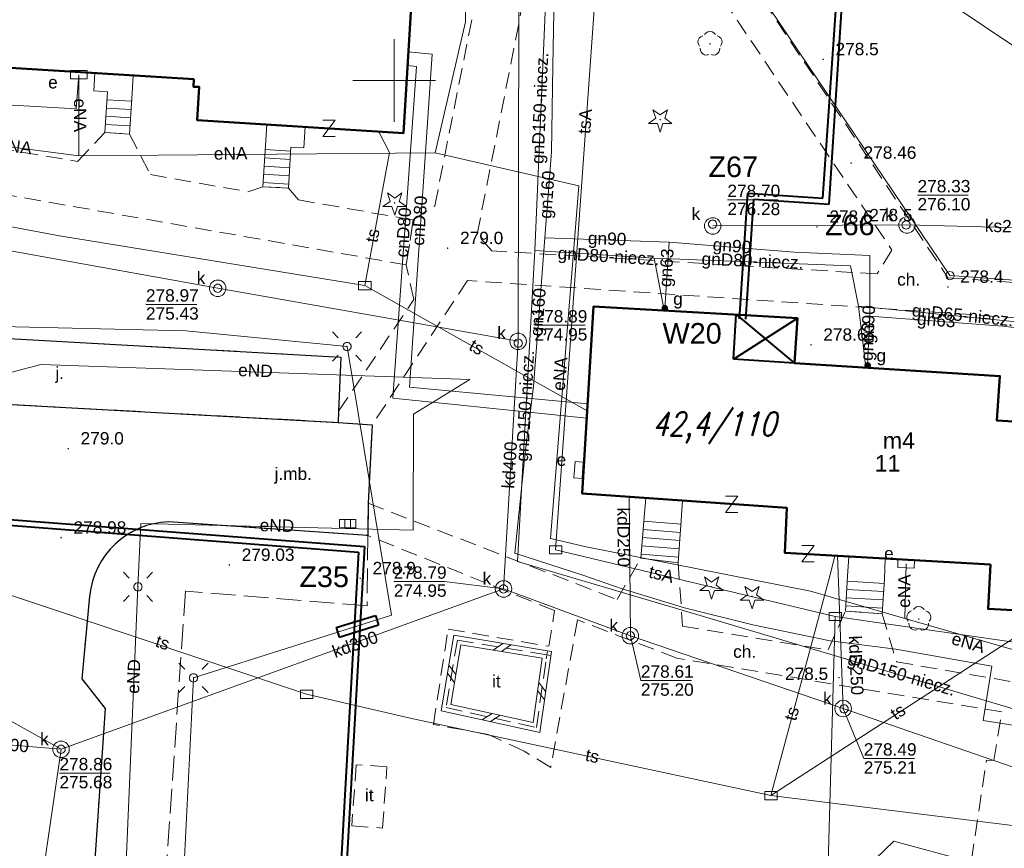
# Model space of a CAD drawing. Extents: x 0 to 6568752, y 0 to 5584302.
# Tile 39 of 58: x 6568527 to 6568587, y 5584003 to 5584054. Entities that reach past the tile are written whole.
import ezdxf
from ezdxf.enums import TextEntityAlignment as Align

# ---------------------------------------------------------------- set-up
doc = ezdxf.new("R2010")
doc.units = 0
doc.header["$PDSIZE"] = 0.75
for name, pattern in [('GAK', [3.5, 2, -0.7, 0.1, -0.7]), ('PRZER2-1', [1.5, 1, -0.5]), ('PRZER3-1', [2, 1.5, -0.5])]:
    doc.linetypes.add(name, pattern=pattern)
doc.layers.get('0').update_dxf_attribs({"linetype": 'CONTINUOUS'})
doc.layers.get('Defpoints').update_dxf_attribs({"linetype": 'CONTINUOUS'})
for name, color, linetype, lineweight in [('alarm', 51, 'CONTINUOUS', 50), ('EGBS', 7, 'CONTINUOUS', 18), ('EGBU', 7, 'CONTINUOUS', 50), ('EGBU_O', 7, 'CONTINUOUS', 50), ('EGDE', 7, 'CONTINUOUS', 18), ('EGPG', 7, 'CONTINUOUS', 18), ('GEPADR_O', 7, 'CONTINUOUS', 18), ('GEPPHC', 7, 'CONTINUOUS', 18), ('GUPPRZ_O', 7, 'CONTINUOUS', 18), ('OTDN', 7, 'CONTINUOUS', 18), ('OTKC', 7, 'CONTINUOUS', 18), ('OTKC_O', 7, 'CONTINUOUS', 18), ('OTKJ', 7, 'CONTINUOUS', 18), ('OTKJ_O', 7, 'CONTINUOUS', 18), ('OTKK', 7, 'CONTINUOUS', 25), ('OTRN', 7, 'CONTINUOUS', 13), ('OTRN_O', 7, 'CONTINUOUS', 13), ('OTRS', 7, 'CONTINUOUS', 13), ('OTRS_O', 7, 'CONTINUOUS', 13), ('OTZI', 7, 'CONTINUOUS', 18), ('OTZI_O', 7, 'CONTINUOUS', 18), ('ramka sekcji', 7, 'CONTINUOUS', 18), ('siec', 7, 'GAK', 70), ('SUEO', 7, 'CONTINUOUS', 18), ('SUPK', 7, 'CONTINUOUS', 18), ('SUPW', 7, 'CONTINUOUS', 18), ('SUPW_O', 7, 'CONTINUOUS', 18)]:
    doc.layers.add(name, color=color, linetype=linetype, lineweight=lineweight)
for name, color, linetype, lineweight, true_color in [('OTZG', 7, 'CONTINUOUS', 18, 0x008000), ('OTZL', 7, 'CONTINUOUS', 18, 0x008000), ('SUCP', 7, 'CONTINUOUS', 18, 0xd200d2), ('SUCP_O', 7, 'CONTINUOUS', 18, 0xd200d2), ('SUEP', 1, 'CONTINUOUS', 18, 0xff0000), ('SUEP_O', 1, 'CONTINUOUS', 18, 0xff0000), ('SUES', 1, 'CONTINUOUS', 18, 0xff0000), ('SUES_O', 1, 'CONTINUOUS', 18, 0xff0000), ('SUGP', 7, 'CONTINUOUS', 18, 0xbfbf00), ('SUGP_O', 7, 'CONTINUOUS', 18, 0xbfbf00), ('SUGW', 7, 'CONTINUOUS', 18, 0xbfbf00), ('SUGW_O', 7, 'CONTINUOUS', 18, 0xbfbf00), ('SUKK', 7, 'CONTINUOUS', 18, 0x803300), ('SUKP', 7, 'CONTINUOUS', 18, 0x803300), ('SUKP_O', 7, 'CONTINUOUS', 18, 0x803300), ('SUTP', 7, 'CONTINUOUS', 18, 0xff9100), ('SUTP_O', 7, 'CONTINUOUS', 18, 0xff9100), ('SUWP', 5, 'CONTINUOUS', 18, 0x0000ff)]:
    doc.layers.add(name, color=color, linetype=linetype, lineweight=lineweight, true_color=true_color)
doc.styles.add('Arial', font='arial.ttf')
doc.styles.add('GEO-INFO', font='arial.ttf')
doc.styles.add('UZBROJENIE', font='SIMPLEX.shx', dxfattribs={"width": 0.8, "oblique": 15.00003, "height": 0.9})
doc.dimstyles.get("Standard").update_dxf_attribs({"dimtxt": 0.18, "dimasz": 0.18, "dimexe": 0.18, "dimexo": 0.0625, "dimgap": 0.09, "dimtad": 0, "dimtih": 1, "dimtoh": 1, "dimdec": 4, "dimzin": 0, "dimdsep": 46, "dimtxsty": 'Standard', "dimcen": 0.09, "dimadec": 0, "dimazin": 0, "dimtfac": 1, "dimtdec": 4, "dimtofl": 0, "dimtmove": 0, "dimatfit": 3, "dimfxl": 0, "dimtolj": 1, "dimtzin": 0, "dimarcsym": 0})

# ---------------------------------------------------------------- blocks, each defined once
blk = doc.blocks.new('D_GSPRDL1')
blk.add_hatch(color=0).paths.add_polyline_path([(0, -0.045), (0.013906, -0.042798), (0.02645, -0.036406), (0.036406, -0.02645), (0.042798, -0.013906), (0.045, 0), (0.042798, 0.013906), (0.036406, 0.02645), (0.02645, 0.036406), (0.013906, 0.042798), (0, 0.045), (-0.013906, 0.042798), (-0.02645, 0.036406), (-0.036406, 0.02645), (-0.042798, 0.013906), (-0.045, 0), (-0.042798, -0.013906), (-0.036406, -0.02645), (-0.02645, -0.036406), (-0.013906, -0.042798)])
at = {"color": 0}
for points in [[(-0.324277, 0.563333), (-0.240553, 0.662679), (-0.127956, 0.727494), (0, 0.75), (0.127956, 0.727494), (0.240553, 0.662679), (0.324277, 0.563333)], [(-0.635969, -0.134326), (-0.70458, -0.024001), (-0.731429, 0.103115), (-0.713292, 0.231763), (-0.652348, 0.346501), (-0.55591, 0.433559), (-0.435555, 0.482485)], [(0.435555, 0.482485), (0.55591, 0.433559), (0.652348, 0.346501), (0.713292, 0.231763), (0.731429, 0.103115), (0.70458, -0.024001), (0.635969, -0.134326)], [(-0.068773, -0.646351), (-0.194901, -0.677512), (-0.324092, -0.663766), (-0.440839, -0.606763), (-0.531129, -0.513345), (-0.584125, -0.394725), (-0.593465, -0.265141)], [(0.593465, -0.265141), (0.584125, -0.394725), (0.531129, -0.513345), (0.440839, -0.606763), (0.324092, -0.663766), (0.194901, -0.677512), (0.068773, -0.646351)]]:
    blk.add_lwpolyline(points, dxfattribs=at)
blk = doc.blocks.new('D_GSPRDI1')
blk.add_hatch(color=0).paths.add_polyline_path([(0, -0.045), (0.013906, -0.042798), (0.02645, -0.036406), (0.036406, -0.02645), (0.042798, -0.013906), (0.045, 0), (0.042798, 0.013906), (0.036406, 0.02645), (0.02645, 0.036406), (0.013906, 0.042798), (0, 0.045), (-0.013906, 0.042798), (-0.02645, 0.036406), (-0.036406, 0.02645), (-0.042798, 0.013906), (-0.045, 0), (-0.042798, -0.013906), (-0.036406, -0.02645), (-0.02645, -0.036406), (-0.013906, -0.042798)])
at = {"color": 0}
blk.add_lwpolyline([(0.272471, 0.088531), (0.713338, -0.231778), (0.168396, -0.231778), (0, -0.750048), (-0.168396, -0.231778), (-0.713338, -0.231778), (-0.272471, 0.088531), (-0.440867, 0.606801), (0, 0.286493), (0.440867, 0.606801)], close=True, dxfattribs=at)
blk = doc.blocks.new('D_GSPWPN1')
blk.add_hatch(color=0).paths.add_polyline_path([(-0.045, 0), (-0.043467, -0.011647), (-0.038971, -0.0225), (-0.03182, -0.03182), (-0.0225, -0.038971), (-0.011647, -0.043467), (0, -0.045), (0.011647, -0.043467), (0.0225, -0.038971), (0.03182, -0.03182), (0.038971, -0.0225), (0.043467, -0.011647), (0.045, 0), (0.043467, 0.011647), (0.038971, 0.0225), (0.03182, 0.03182), (0.0225, 0.038971), (0.011647, 0.043467), (0, 0.045), (-0.011647, 0.043467), (-0.0225, 0.038971), (-0.03182, 0.03182), (-0.038971, 0.0225), (-0.043467, 0.011647)])
blk = doc.blocks.new('D_GSPWPS1')
blk.add_hatch(color=0).paths.add_polyline_path([(-0.045, 0), (-0.043467, -0.011647), (-0.038971, -0.0225), (-0.03182, -0.03182), (-0.0225, -0.038971), (-0.011647, -0.043467), (0, -0.045), (0.011647, -0.043467), (0.0225, -0.038971), (0.03182, -0.03182), (0.038971, -0.0225), (0.043467, -0.011647), (0.045, 0), (0.043467, 0.011647), (0.038971, 0.0225), (0.03182, 0.03182), (0.0225, 0.038971), (0.011647, 0.043467), (0, 0.045), (-0.011647, 0.043467), (-0.0225, 0.038971), (-0.03182, 0.03182), (-0.038971, 0.0225), (-0.043467, 0.011647)])
blk = doc.blocks.new('D_GUPIKP1_3')
at = {"color": 0}
blk.add_lwpolyline([(0.375, -0.25), (-0.375, -0.25), (-0.375, 0.25), (0.375, 0.25)], close=True, dxfattribs=at)
blk = doc.blocks.new('D_GUPESE1')
at = {"color": 0}
blk.add_lwpolyline([(-0.5, -0.25), (-0.5, 0.25), (0.5, 0.25), (0.5, -0.25)], close=True, dxfattribs=at)
blk = doc.blocks.new('D_GUPIWZ1_1')
at = {"color": 0}
blk.add_lwpolyline([(0, 0.25), (0.064705, 0.241481), (0.125, 0.216506), (0.176777, 0.176777), (0.216506, 0.125), (0.241481, 0.064705), (0.25, 0), (0.241481, -0.064705), (0.216506, -0.125), (0.176777, -0.176777), (0.125, -0.216506), (0.064705, -0.241481), (0, -0.25), (-0.064705, -0.241481), (-0.125, -0.216506), (-0.176777, -0.176777), (-0.216506, -0.125), (-0.241481, -0.064705), (-0.25, 0), (-0.241481, 0.064705), (-0.216506, 0.125), (-0.176777, 0.176777), (-0.125, 0.216506), (-0.064705, 0.241481)], close=True, dxfattribs=at)
blk = doc.blocks.new('D_GUPKKS1')
at = {"color": 0}
blk.add_lwpolyline([(0.5, -0.25), (-0.5, -0.25), (-0.5, 0.25), (0.5, 0.25)], close=True, dxfattribs=at)
for points in [[(-0.175, -0.25), (-0.175, 0.25)], [(0.175, -0.25), (0.175, 0.25)]]:
    blk.add_lwpolyline(points, dxfattribs=at)
blk = doc.blocks.new('D_GUPGZA1')
blk.add_hatch(color=0).paths.add_polyline_path([(-0.2, 0), (-0.193185, -0.051764), (-0.173205, -0.1), (-0.141421, -0.141421), (-0.1, -0.173205), (-0.051764, -0.193185), (0, -0.2), (0.051764, -0.193185), (0.1, -0.173205), (0.141421, -0.141421), (0.173205, -0.1), (0.193185, -0.051764), (0.2, 0), (0.193185, 0.051764), (0.173205, 0.1), (0.141421, 0.141421), (0.1, 0.173205), (0.051764, 0.193185), (0, 0.2), (-0.051764, 0.193185), (-0.1, 0.173205), (-0.141421, 0.141421), (-0.173205, 0.1), (-0.193185, 0.051764)])
blk = doc.blocks.new('D_GEPPHC1')
at = {"color": 0}
blk.add_lwpolyline([(-0.375, 0.5), (0.375, 0.5), (-0.375, -0.5), (0.375, -0.5)], dxfattribs=at)
blk = doc.blocks.new('D_GEPPGD1_1')
at = {"color": 0}
blk.add_lwpolyline([(0, 0.25), (0.077254, 0.237764), (0.146946, 0.202254), (0.202254, 0.146946), (0.237764, 0.077254), (0.25, 0), (0.237764, -0.077254), (0.202254, -0.146946), (0.146946, -0.202254), (0.077254, -0.237764), (0, -0.25), (-0.077254, -0.237764), (-0.146946, -0.202254), (-0.202254, -0.146946), (-0.237764, -0.077254), (-0.25, 0), (-0.237764, 0.077254), (-0.202254, 0.146946), (-0.146946, 0.202254), (-0.077254, 0.237764)], close=True, dxfattribs=at)
blk = doc.blocks.new('D_ODTN_1')
at = {"color": 0}
for points in [[(-0.5, -0.25), (0, 0.25)], [(0, -0.25), (0.5, 0.25)]]:
    blk.add_lwpolyline(points, dxfattribs=at)
blk = doc.blocks.new('D_GSLDSO2')
at = {"color": 0}
blk.add_lwpolyline([(0, 0.25), (0, -0.25)], dxfattribs=at)
blk = doc.blocks.new('D_GUPELA2')
blk.add_hatch(color=0).paths.add_polyline_path([(-0.001087, 0.044987), (0.011881, 0.043403), (0.021281, 0.03965), (0.030065, 0.033482), (0.038133, 0.023893), (0.043117, 0.012881), (0.044986, 0.001113), (0.044323, -0.007777), (0.040557, -0.019497), (0.033417, -0.030138), (0.024849, -0.037517), (0.013788, -0.042836), (0.002013, -0.044955), (-0.00982, -0.043916), (-0.020466, -0.040077), (-0.029541, -0.033946), (-0.036867, -0.025804), (-0.04187, -0.01649), (-0.04461, -0.005909), (-0.044532, 0.006476), (-0.041285, 0.017903), (-0.034764, 0.028574), (-0.024479, 0.03776), (-0.013449, 0.042943)])
at = {"color": 0}
for points in [[(-0.883883, 0.883883), (-0.53033, 0.53033)], [(0.883883, 0.883883), (0.53033, 0.53033)], [(-0.883883, -0.883883), (-0.53033, -0.53033)], [(0.883883, -0.883883), (0.53033, -0.53033)]]:
    blk.add_lwpolyline(points, dxfattribs=at)
blk = doc.blocks.new('D_GUPELA1')
at = {"color": 0}
blk.add_lwpolyline([(0, 0.25), (0.064705, 0.241481), (0.125, 0.216506), (0.176777, 0.176777), (0.216506, 0.125), (0.241481, 0.064705), (0.25, 0), (0.241481, -0.064705), (0.216506, -0.125), (0.176777, -0.176777), (0.125, -0.216506), (0.064705, -0.241481), (0, -0.25), (-0.064705, -0.241481), (-0.125, -0.216506), (-0.176777, -0.176777), (-0.216506, -0.125), (-0.241481, -0.064705), (-0.25, 0), (-0.241481, 0.064705), (-0.216506, 0.125), (-0.176777, 0.176777), (-0.125, 0.216506), (-0.064705, 0.241481)], close=True, dxfattribs=at)
blk = doc.blocks.new('*D45')
at = {"layer": 'Defpoints', "color": 0, "lineweight": 40}
for p in [(6568647.5, 5584150), (6568650, 5584150), (0, 0)]:
    blk.add_point(p, dxfattribs=at)
at = {"layer": 'ramka sekcji', "color": 0, "lineweight": -2}
blk.add_line((6568649.938, 5584150), (6568647.5, 5584150), dxfattribs=at)
at = {"layer": 'ramka sekcji', "color": 0, "insert": (6568644.106, 5584150), "char_height": 0.75, "attachment_point": 5, "style": 'GEO-INFO'}
blk.add_mtext('\\A1;5584150.0000', dxfattribs=at)
blk = doc.blocks.new('*D46')
at = {"layer": 'Defpoints', "color": 0, "lineweight": 40}
for p in [(6568650, 5584152.5), (6568650, 5584150), (0, 0)]:
    blk.add_point(p, dxfattribs=at)
at = {"layer": 'ramka sekcji', "color": 0, "lineweight": -2}
blk.add_line((6568650, 5584150.062), (6568650, 5584152.5), dxfattribs=at)
at = {"layer": 'ramka sekcji', "color": 0, "insert": (6568650, 5584155.896), "char_height": 0.75, "attachment_point": 5, "rotation": 90, "style": 'GEO-INFO'}
blk.add_mtext('\\A1;6568650.0000', dxfattribs=at)

msp = doc.modelspace()

# ---------------------------------------------------------------- linework, layer by layer
at = {"layer": 'EGBS', "color": 0, "linetype": 'Continuous', "lineweight": 18, "elevation": 10.18}
for points in [[(6568533.95, 5584046.75), (6568532.46, 5584046.84), (6568532.61, 5584049.32), (6568531.78, 5584049.37), (6568531.85, 5584050.44), (6568534.17, 5584050.3), (6568534.1, 5584049.23)], [(6568543.58, 5584043.47), (6568542.04, 5584043.56), (6568542.2, 5584046.06), (6568542.28, 5584047.33), (6568544.59, 5584047.18), (6568544.51, 5584045.92), (6568543.74, 5584045.96)], [(6568567.21, 5584020.76), (6568564.95, 5584021.03), (6568565.15, 5584023.53), (6568565.25001, 5584024.6801), (6568567.48954, 5584024.52309), (6568567.41, 5584023.33)], [(6568579.59, 5584017.66), (6568577.37, 5584017.83), (6568577.49, 5584019.94), (6568577.57815, 5584021.13486), (6568579.77978, 5584021.01304), (6568579.74, 5584019.76)]]:
    msp.add_lwpolyline(points, close=True, dxfattribs=at)
for points in [[(6568532.55009, 5584048.32954), (6568534.04009, 5584048.23942)], [(6568532.58028, 5584048.82863), (6568534.07027, 5584048.73851)], [(6568532.51991, 5584047.83046), (6568534.0099, 5584047.74034)], [(6568532.48972, 5584047.33137), (6568533.97971, 5584047.24125)], [(6568542.15193, 5584045.30898), (6568543.69183, 5584045.21043)], [(6568542.18387, 5584045.80796), (6568543.7239, 5584045.7094)], [(6568542.12, 5584044.81), (6568543.65977, 5584044.71145)], [(6568542.08807, 5584044.31102), (6568543.62771, 5584044.21248)], [(6568542.05613, 5584043.81204), (6568543.59565, 5584043.71351)], [(6568565.12975, 5584023.27682), (6568567.39178, 5584023.09585)], [(6568565.08987, 5584022.77841), (6568567.35299, 5584022.59736)], [(6568565.05, 5584022.28), (6568567.31419, 5584022.09886)], [(6568565.01013, 5584021.78159), (6568567.2754, 5584021.60037)], [(6568564.97025, 5584021.28318), (6568567.23661, 5584021.10188)], [(6568577.47259, 5584019.63379), (6568579.72185, 5584019.50587)], [(6568577.4442, 5584019.1346), (6568579.68622, 5584019.00709)], [(6568577.4158, 5584018.6354), (6568579.65059, 5584018.50831)], [(6568577.38741, 5584018.13621), (6568579.61497, 5584018.00952)]]:
    msp.add_lwpolyline(points, dxfattribs=at)
at = {"layer": 'EGBU', "color": 0, "linetype": 'Continuous', "lineweight": 50, "elevation": 10.18}
for points in [[(6568538.88, 5584058.9), (6568551.23977, 5584058.15147), (6568550.55602, 5584046.80178), (6568538.05, 5584047.59), (6568538.18, 5584049.61), (6568537.82, 5584049.62), (6568537.84, 5584050.07), (6568513.95, 5584051.55), (6568514.1, 5584053.87), (6568513.74, 5584053.88), (6568513.76, 5584054.33), (6568489.68, 5584055.82), (6568490.4, 5584067.33), (6568514.76, 5584065.82), (6568514.59, 5584063.04), (6568539.04, 5584061.52)], [(6568586.16, 5584020.66), (6568573.69, 5584021.35), (6568573.81, 5584024.08), (6568561.4, 5584024.95), (6568562.09, 5584036.3), (6568574.45, 5584035.59), (6568574.27, 5584032.86), (6568586.73, 5584032.08), (6568586.55, 5584029.38), (6568598.99, 5584028.63), (6568598.38, 5584017.29), (6568586.01, 5584017.96)]]:
    msp.add_lwpolyline(points, close=True, dxfattribs=at)
at = {"layer": 'EGDE', "color": 0, "linetype": 'Continuous', "elevation": 10.22}
for points in [[(6568648.59375, 5584104.42383), (6568646.521, 5584059.38927), (6568644.22449, 5584009.45582), (6568609.00522, 5584036.3441), (6568583.6998, 5584038.16817), (6568558.47556, 5584075.58605), (6568538.06756, 5584076.86319), (6568491.15577, 5584079.0589), (6568441.65482, 5584081.9513), (6568391.77674, 5584086.94902), (6568374.92948, 5584088.19204), (6568375.19, 5584092.43), (6568377.65, 5584132.3), (6568371.2, 5584132.71), (6568369.87809, 5584134.81056), (6568369.45834, 5584137.11533), (6568375.25714, 5584238.8479), (6568377.54509, 5584242.89769), (6568381.25599, 5584245.17568), (6568384.82038, 5584245.63164)], [(6568594.31055, 5583939.47691), (6568591.06023, 5583939.65534), (6568585.12694, 5583937.54872), (6568482.90911, 5583944.55214), (6568370.44353, 5583952.88368), (6568294.32233, 5583957.98331), (6568295.92847, 5583986.21622), (6568307.93382, 5584034.73468), (6568319.9193, 5584083.24287), (6568320.72616, 5584086.59352), (6568329.45932, 5584084.84591), (6568374.48985, 5584081.95589), (6568374.92948, 5584088.19204), (6568391.77674, 5584086.94902), (6568441.65482, 5584081.9513), (6568491.15577, 5584079.0589), (6568538.06756, 5584076.86319), (6568558.47556, 5584075.58605), (6568583.6998, 5584038.16817), (6568609.00522, 5584036.3441), (6568644.22449, 5584009.45582)]]:
    msp.add_lwpolyline(points, dxfattribs=at)
at = {"layer": 'GUPPRZ_O', "color": 0, "linetype": 'Continuous', "lineweight": 13, "elevation": 10.8, "flags": 128}
for points in [[(6568581.73516, 5584043.04484), (6568584.81516, 5584043.04484)], [(6568570.20458, 5584042.75951), (6568573.28458, 5584042.75951)], [(6568534.94144, 5584036.41908), (6568538.02144, 5584036.41908)], [(6568558.50648, 5584035.15279), (6568561.58648, 5584035.15279)], [(6568556.63, 5584019.17), (6568553.05094, 5584019.61614), (6568549.97094, 5584019.61614)], [(6568564.32055, 5584016.33149), (6568564.95693, 5584013.61472), (6568568.03693, 5584013.61472)], [(6568577.22512, 5584011.91648), (6568578.47344, 5584008.89019), (6568581.55344, 5584008.89019)], [(6568529.69937, 5584008.00155), (6568532.77937, 5584008.00155)]]:
    msp.add_lwpolyline(points, dxfattribs=at)
at = {"layer": 'OTDN', "color": 0, "linetype": 'Continuous', "lineweight": 18, "elevation": 10.18}
for points in [[(6568559.53159, 5584015.37666), (6568553.62487, 5584016.35749), (6568552.85394, 5584011.77662), (6568558.83994, 5584010.46821)], [(6568558.96841, 5584014.96334), (6568554.03513, 5584015.78251), (6568553.42606, 5584012.16338), (6568558.42006, 5584011.07179)]]:
    msp.add_lwpolyline(points, close=True, dxfattribs=at)
at = {"layer": 'OTKC', "color": 0, "linetype": 'PRZER2-1', "lineweight": 18, "elevation": 10.18}
for points in [[(6568546.6, 5584029.27), (6568546.63, 5584029.95), (6568551.19, 5584036.72), (6568550.73, 5584038.82), (6568551.15, 5584041.54), (6568552.46, 5584042.4), (6568557.72, 5584068.87), (6568556.65, 5584069.97), (6568562.39, 5584069.85), (6568583.58, 5584038.04), (6568614.91, 5584035.84), (6568614.9, 5584033.77), (6568554.44, 5584037.87), (6568548.66, 5584029.11)], [(6568560.51, 5584068.42), (6568560.74, 5584068.59), (6568580.18, 5584039.72), (6568579.28, 5584038.27), (6568555.92, 5584039.67), (6568555.03, 5584040.68)], [(6568559.25, 5584015.17), (6568553.83, 5584016.07), (6568553.14, 5584011.97), (6568558.63, 5584010.77)]]:
    msp.add_lwpolyline(points, close=True, dxfattribs=at)
for points in [[(6568520.02, 5584046.91), (6568530.8, 5584045.09), (6568532.46, 5584046.84), (6568533.95, 5584046.75), (6568535.21, 5584044.29), (6568541.13, 5584043.25), (6568542.04, 5584043.56), (6568543.58, 5584043.47), (6568544.19, 5584042.76), (6568551.15, 5584041.54), (6568550.73, 5584038.82), (6568513.93, 5584045.27)], [(6568585, 5584002.72), (6568585.91, 5584008.79), (6568586.36, 5584008.76), (6568586.85, 5584011.71), (6568567.14, 5584014.97), (6568561.11, 5584017.29), (6568559.49, 5584008.34), (6568557.87, 5584009.34), (6568555.7, 5584010.35), (6568552.38, 5584010.95), (6568553.27, 5584016.73), (6568559.38, 5584015.69), (6568559.72, 5584017.86), (6568548.4, 5584022.41), (6568548.42, 5584024.36), (6568563.51, 5584018.53), (6568564.95, 5584021.03), (6568567.21, 5584020.76), (6568567.49, 5584016.92), (6568576.32, 5584015.47), (6568577.37, 5584017.83), (6568579.59, 5584017.66), (6568580.46, 5584014.75), (6568588.39, 5584013.38)]]:
    msp.add_lwpolyline(points, dxfattribs=at)
at = {"layer": 'OTKJ', "color": 0, "linetype": 'PRZER3-1', "lineweight": 18, "elevation": 10.18}
msp.add_lwpolyline([(6568512.96, 5584035.12), (6568546.76, 5584033.22), (6568546.63, 5584029.95), (6568546.6, 5584029.27), (6568516.85, 5584030.89), (6568515.51, 5584029.44), (6568512.67, 5584029.51)], close=True, dxfattribs=at)
for points in [[(6568525.11, 5583995.29), (6568526.69, 5584018.78, 0.3744978), (6568522.95, 5584024.16), (6568495.52, 5584025.94), (6568492.35, 5584024.29), (6568491.46, 5584022.01), (6568490.79, 5584030.85), (6568510.71, 5584029.67), (6568512.67, 5584029.51), (6568515.51, 5584029.44), (6568516.85, 5584030.89), (6568546.6, 5584029.27), (6568548.66, 5584029.11), (6568548.42, 5584024.36), (6568548.4, 5584022.41), (6568536.32, 5584023.24, 0.37722054), (6568531.53, 5584018.73), (6568531.06, 5584013.72), (6568532.48, 5584011.91), (6568531.66, 5584000.1)], [(6568531.66, 5584000.1), (6568532.48, 5584011.91), (6568531.06, 5584013.72), (6568531.53, 5584018.73, -0.37722054), (6568536.32, 5584023.24), (6568548.4, 5584022.41), (6568548.35, 5584018.14), (6568537.34, 5584019.03), (6568536.01, 5583999.76)]]:
    msp.add_lwpolyline(points, format="xyb", dxfattribs=at)
at = {"layer": 'OTKK', "color": 0, "linetype": 'Continuous', "lineweight": 25, "elevation": 10.18}
msp.add_lwpolyline([(6568486.02, 5584055.87), (6568488.46, 5584052.49), (6568488.47, 5584049.72), (6568488.05, 5584034.23), (6568488.7, 5584032.06), (6568489.55, 5584031.23), (6568490.79, 5584030.85), (6568510.71, 5584029.67), (6568512.67, 5584029.51), (6568515.51, 5584029.44), (6568516.85, 5584030.89), (6568546.6, 5584029.27), (6568548.66, 5584029.11), (6568548.42, 5584024.36), (6568548.4, 5584022.41), (6568536.32, 5584023.24, 0.37722054), (6568531.53, 5584018.73), (6568531.06, 5584013.72), (6568532.48, 5584011.91), (6568531.66, 5584000.1)], format="xyb", dxfattribs=at)
msp.add_lwpolyline([(6568512.67, 5584029.51), (6568512.96, 5584035.12), (6568546.76, 5584033.22), (6568546.63, 5584029.95), (6568546.6, 5584029.27)], dxfattribs=at)
at = {"layer": 'OTZI', "color": 0, "linetype": 'PRZER2-1', "lineweight": 18, "elevation": 10.1}
for points in [[(6568559.25, 5584015.17), (6568553.83, 5584016.07), (6568553.14, 5584011.97), (6568558.63, 5584010.77)], [(6568547.7, 5584008.51), (6568547.42, 5584004.8), (6568549.29, 5584004.67), (6568549.56, 5584008.39)]]:
    msp.add_lwpolyline(points, close=True, dxfattribs=at)
at = {"layer": 'ramka sekcji', "color": 0}
for q in [(6568550, 5584052.5), (6568547.5, 5584050), (6568550, 5584047.5), (6568552.5, 5584050)]:
    msp.add_line((6568550, 5584050), q, dxfattribs=at)
at = {"layer": 'ramka sekcji', "color": 5, "lineweight": 40}
for p, q in [((6568546.47964, 5584016.8245, 10.14), (6568548.86889, 5584017.56035, 10.14)), ((6568548.86889, 5584017.56035, 10.14), (6568549.0457, 5584016.98628, 10.14)), ((6568546.47964, 5584016.8245, 10.14), (6568546.65644, 5584016.25043, 10.14)), ((6568546.65644, 5584016.25043, 10.14), (6568549.0457, 5584016.98628, 10.14))]:
    msp.add_line(p, q, dxfattribs=at)
at = {"layer": 'siec', "color": 0, "linetype": 'ByBlock', "lineweight": 40}
for p, q in [((6568576.00145, 5584042.86947), (6568576.95062, 5584056.76157)), ((6568576.36916, 5584042.50081), (6568577.31833, 5584057.09291)), ((6568570.93869, 5584035.54432), (6568571.43449, 5584043.16654)), ((6568571.43449, 5584043.16654), (6568576.00145, 5584042.86947)), ((6568571.32956, 5584035.53171), (6568571.80221, 5584042.79788)), ((6568571.80221, 5584042.79788), (6568576.36916, 5584042.50081)), ((6568570.5752, 5584033.10361), (6568570.7303, 5584035.80367)), ((6568570.7303, 5584035.80367), (6568574.27, 5584032.86)), ((6568570.5752, 5584033.10361), (6568574.45, 5584035.59)), ((6568574.27, 5584032.86), (6568570.5752, 5584033.10361)), ((6568482.06846, 5584026.79561), (6568548.20269, 5584021.73291)), ((6568481.69841, 5584026.47011), (6568547.83264, 5584021.4074)), ((6568547.83264, 5584021.4074), (6568545.14073, 5583973.84695)), ((6568548.20269, 5584021.73291), (6568545.51078, 5583974.17246))]:
    msp.add_line(p, q, dxfattribs=at)
at = {"layer": 'SUCP', "color": 0, "linetype": 'Continuous', "lineweight": 18, "elevation": 10.14}
for points in [[(6568561.73105, 5584030.39548), (6568550.91694, 5584031.4058), (6568552.29623, 5584051.58934), (6568550.85294, 5584051.73035)], [(6568550.80351, 5584050.90986), (6568551.35031, 5584050.83691), (6568549.9169, 5584030.73119), (6568561.67781, 5584029.51985)]]:
    msp.add_lwpolyline(points, dxfattribs=at)
at = {"layer": 'SUEP', "linetype": 'Continuous', "lineweight": 18, "elevation": 10.14}
for points in [[(6568400.12745, 5584159.85225), (6568398.01241, 5584099.73035), (6568466.01071, 5584095.59619), (6568465.51432, 5584078.24845), (6568463.88823, 5584056.21578), (6568488.56528, 5584053.48354), (6568512.37059, 5584049.32995), (6568530.71554, 5584048.27624), (6568530.87, 5584050.35)], [(6568569.31956, 5584095.50732), (6568560.18052, 5584094.99152), (6568556.83307, 5584092.68021), (6568554.39222, 5584063.02146), (6568554.33033, 5584053.54893), (6568552.48145, 5584045.61649)], [(6568530.87, 5584050.35), (6568530.88244, 5584045.42914)], [(6568523.43767, 5584031.70264), (6568523.12866, 5584046.43834), (6568530.88244, 5584045.42914)], [(6568530.88244, 5584045.42914), (6568552.48145, 5584045.61649)], [(6568580.96755, 5584017.38135), (6568575.23577, 5584019.03763), (6568561.63015, 5584021.72252), (6568559.47338, 5584022.23477), (6568561.18798, 5584043.60852), (6568552.48145, 5584045.61649)], [(6568536.64, 5583989.93), (6568537.83, 5584013.78), (6568549.84, 5584017.57), (6568547.14, 5584033.87), (6568537.37, 5584034.81), (6568524.43, 5584035.13), (6568514.18, 5584035.63), (6568502.69, 5584036.42), (6568489.55, 5584040.78)], [(6568524.13002, 5584031.60009), (6568528.57336, 5584032.78612), (6568554.58974, 5584031.87559), (6568551.16956, 5584029.77536), (6568551.13923, 5584022.74142), (6568534.64093, 5584023.13487), (6568534.45863, 5584019.29477), (6568533.75024, 5584002.55574), (6568532.4686, 5583989.49906)], [(6568581.04, 5584020.7), (6568580.96755, 5584017.38135)], [(6568580.96755, 5584017.38135), (6568589.24587, 5584014.99984), (6568603.30967, 5584013.46893), (6568602.23904, 5584004.59904)]]:
    msp.add_lwpolyline(points, dxfattribs=at)
at = {"layer": 'SUGP', "color": 0, "linetype": 'Continuous', "lineweight": 18, "elevation": 10.14}
for points in [[(6568560.47, 5584063.47), (6568560.02, 5584058.74), (6568559.69, 5584055.26), (6568559.62, 5584050.89), (6568559.53, 5584045.68), (6568559.14, 5584040.46), (6568558.44, 5584031.44), (6568557.96, 5584027.61), (6568557.32, 5584021.34), (6568561.5, 5584019.99), (6568563.82, 5584019.18), (6568567.61, 5584018.02), (6568571.75, 5584016.99), (6568576.44, 5584016.02), (6568580.42, 5584015.52), (6568586.24, 5584014.49), (6568585.71, 5584011.2), (6568594.3, 5584009.84), (6568602.49, 5584008.83), (6568602.72, 5584008.91)], [(6568559.27657, 5584056.94925), (6568558.53405, 5584039.68441)], [(6568559.14, 5584040.46), (6568566.68, 5584040.2)], [(6568566.68, 5584040.2), (6568566.47, 5584037.08)], [(6568566.68, 5584040.2), (6568574.28, 5584039.59), (6568578.84, 5584039.39), (6568578.84, 5584035.7)], [(6568558.53405, 5584039.68441), (6568557.48487, 5584020.83951), (6568567.6, 5584017.84), (6568593.9086, 5584009.99052), (6568602.39468, 5584009.15947)], [(6568558.53405, 5584039.68441), (6568565.77139, 5584039.23366), (6568577.67443, 5584038.75403), (6568578.14584, 5584036.31993)], [(6568565.77139, 5584039.23366), (6568566.36508, 5584036.05442)], [(6568566.47, 5584037.08), (6568566.41, 5584036.19)], [(6568578.14584, 5584036.31993), (6568578.60428, 5584032.58867)], [(6568578.14584, 5584036.31993), (6568590.79203, 5584035.05783), (6568590.79938, 5584029.12381)], [(6568578.84, 5584035.7), (6568578.8, 5584034.71)], [(6568578.84, 5584035.7), (6568586.9, 5584035.1), (6568591.66, 5584034.53), (6568591.98, 5584033.95), (6568591.89, 5584030.2)], [(6568578.8, 5584034.71), (6568578.75, 5584033.62)], [(6568578.75, 5584033.62), (6568578.71, 5584032.72)]]:
    msp.add_lwpolyline(points, dxfattribs=at)
at = {"layer": 'SUKP', "color": 0, "linetype": 'Continuous', "lineweight": 18, "elevation": 10.14}
for points in [[(6568623.96972, 5584021.39394), (6568594.36033, 5584047.55093), (6568568.60146, 5584064.77377), (6568545.13518, 5584067.49805), (6568545.4042, 5584110.26428), (6568539.09863, 5584113.61504), (6568505.81597, 5584131.84069)], [(6568557.51513, 5584034.18498), (6568557.60295, 5584075.02743), (6568559.01562, 5584095.81893)], [(6568475.92724, 5583997.47087), (6568477.46079, 5584025.21789), (6568478.122, 5584037.99462), (6568478.85475, 5584047.16751), (6568493.64703, 5584044.91271), (6568504.50909, 5584043.26259), (6568515.26399, 5584041.39106), (6568526.1644, 5584039.77518), (6568539.29717, 5584037.40052), (6568557.51513, 5584034.18498)], [(6568569.31515, 5584041.17777), (6568581.0961, 5584041.23742), (6568593.32562, 5584040.92892), (6568594.36033, 5584047.55093)], [(6568556.63, 5584019.17), (6568557.51513, 5584034.18498)], [(6568564.25501, 5584024.79519), (6568564.32055, 5584016.33149)], [(6568576.89101, 5584021.19988), (6568577.22512, 5584011.91648)], [(6568522.02611, 5583955.92197), (6568524.9995, 5583975.07169), (6568527.01957, 5583989.00874), (6568528.08816, 5583997.69315), (6568529.79679, 5584009.44603), (6568556.63, 5584019.17)], [(6568600.77637, 5583992.80962), (6568600.70849, 5584007.40765), (6568589.22266, 5584007.76752), (6568577.22512, 5584011.91648), (6568564.32055, 5584016.33149), (6568556.63, 5584019.17)], [(6568518.7, 5584015.64), (6568529.79679, 5584009.44603)], [(6568517.24952, 5584010.48502), (6568529.79679, 5584009.44603)]]:
    msp.add_lwpolyline(points, dxfattribs=at)
at = {"layer": 'SUPK', "color": 0, "linetype": 'Continuous', "lineweight": 18, "elevation": 10.14}
for points in [[(6568581.0961, 5584040.73742, -1), (6568581.0961, 5584041.73742, -1)], [(6568569.31515, 5584040.67777, -1), (6568569.31515, 5584041.67777, -1)], [(6568539.29717, 5584036.90052, -1), (6568539.29717, 5584037.90052, -1)], [(6568557.51513, 5584033.68498, -1), (6568557.51513, 5584034.68498, -1)], [(6568556.63, 5584018.67, -1), (6568556.63, 5584019.67, -1)], [(6568564.32055, 5584015.83149, -1), (6568564.32055, 5584016.83149, -1)], [(6568577.22512, 5584011.41648, -1), (6568577.22512, 5584012.41648, -1)], [(6568529.79679, 5584008.94603, -1), (6568529.79679, 5584009.94603, -1)]]:
    msp.add_lwpolyline(points, format="xyb", close=True, dxfattribs=at)
at = {"layer": 'SUTP', "color": 0, "linetype": 'Continuous', "lineweight": 18, "elevation": 10.14}
for points in [[(6568564.71312, 5584087.44734), (6568563.50282, 5584073.50067), (6568559.78238, 5584021.5387), (6568576.74575, 5584017.49696)], [(6568548.21798, 5584037.55993), (6568529.69768, 5584040.57953), (6568509.99578, 5584044.25895), (6568479.91197, 5584049.81175), (6568480.34103, 5584041.89766), (6568479.83245, 5584035.42361), (6568481.1932, 5584021.25504)], [(6568548.21798, 5584037.55993), (6568549.71093, 5584045.6408), (6568549.07489, 5584046.89513)], [(6568548.21798, 5584037.55993), (6568561.70507, 5584029.96814)], [(6568572.84344, 5584006.63784), (6568576.452, 5584020.11338), (6568576.71031, 5584021.18288)], [(6568522.49483, 5584020.20214), (6568544.68411, 5584012.78347), (6568551.1538, 5584011.29372), (6568572.84344, 5584006.63784), (6568605.56024, 5584002.57709)], [(6568576.74575, 5584017.49696), (6568575.34911, 5583968.35514), (6568516.6359, 5583971.36883)], [(6568572.84344, 5584006.63784), (6568588.32517, 5584016.6781), (6568589.56336, 5584017.76754)], [(6568576.74575, 5584017.49696), (6568606.01226, 5584013.28374)]]:
    msp.add_lwpolyline(points, dxfattribs=at)
at = {"layer": 'SUWP', "color": 0, "linetype": 'Continuous', "lineweight": 18, "elevation": 10.14}
for points in [[(6568533.83236, 5583975.62074), (6568533.16408, 5583985.03832), (6568559.28195, 5583983.59964), (6568580.30141, 5584003.86768)], [(6568598.56818, 5584001.09917), (6568596.27227, 5584001.23937), (6568593.70662, 5584000.2439), (6568580.30141, 5584003.86768)]]:
    msp.add_lwpolyline(points, dxfattribs=at)

# ---------------------------------------------------------------- block references
at = {"layer": 'EGPG', "color": 0, "linetype": 'Continuous', "lineweight": 18}
msp.add_blockref('D_GEPPGD1_1', (6568583.6998, 5584038.16817, 10.24), dxfattribs=at)
at = {"layer": 'GEPPHC', "color": 0, "linetype": 'Continuous', "lineweight": 18}
for p in [(6568546.04603, 5584047.09394, 10.24), (6568570.467, 5584024.30384, 10.24), (6568575.0841, 5584021.30688, 10.24)]:
    msp.add_blockref('D_GEPPHC1', p, dxfattribs=at)
at = {"layer": 'OTDN', "color": 0, "linetype": 'Continuous', "lineweight": 18}
for name, p, rotation in [('D_ODTN_1', (6568556.54, 5584015.62, 10.18), 170.5719661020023), ('D_ODTN_1', (6568556.54, 5584015.62, 10.18), 170.5719661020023), ('D_GSLDSO2', (6568559.25, 5584015.17, 10.18), 81.97931020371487), ('D_GSLDSO2', (6568559.25, 5584015.17, 10.18), 170.5719661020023), ('D_ODTN_1', (6568553.485, 5584014.02, 10.18), 260.4470558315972), ('D_ODTN_1', (6568553.485, 5584014.02, 10.18), 260.4470558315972), ('D_ODTN_1', (6568558.94, 5584012.97, 10.18), 81.97931020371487), ('D_ODTN_1', (6568558.94, 5584012.97, 10.18), 81.97931020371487), ('D_ODTN_1', (6568555.885, 5584011.37, 10.18), 347.670250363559), ('D_ODTN_1', (6568555.885, 5584011.37, 10.18), 347.670250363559)]:
    msp.add_blockref(name, p, dxfattribs=dict(at, rotation=rotation))
at = {"layer": 'OTRN', "color": 0, "linetype": 'Continuous', "lineweight": 13}
for p in [(6568576.01, 5584051.28, 10.08), (6568575.64, 5584041.12, 10.08), (6568578.06, 5584041.21, 10.08), (6568553.24, 5584039.83, 10.08), (6568583.57, 5584037.48, 10.08), (6568575.27, 5584033.97, 10.08), (6568530.23, 5584027.68, 10.08), (6568547.94, 5584019.81, 10.08), (6568576.97, 5584013.79, 10.08)]:
    msp.add_blockref('D_GSPWPN1', p, dxfattribs=at)
at = {"layer": 'OTRS', "color": 0, "linetype": 'Continuous', "lineweight": 13}
for p in [(6568577.71, 5584045, 10.08), (6568529.8, 5584022.27, 10.08), (6568540, 5584020.62, 10.08)]:
    msp.add_blockref('D_GSPWPS1', p, dxfattribs=at)
at = {"layer": 'OTZG', "color": 0, "linetype": 'Continuous', "lineweight": 18}
for p in [(6568566.13, 5584047.62, 10.12), (6568550.03, 5584042.58, 10.12), (6568569.25, 5584019.3, 10.12), (6568571.7, 5584018.72, 10.12)]:
    msp.add_blockref('D_GSPRDI1', p, dxfattribs=at)
at = {"layer": 'OTZL', "color": 0, "linetype": 'Continuous', "lineweight": 18}
for p in [(6568569.15, 5584052.22, 10.12), (6568581.81, 5584017.35, 10.12)]:
    msp.add_blockref('D_GSPRDL1', p, dxfattribs=at)
at = {"layer": 'SUEO', "color": 0, "linetype": 'Continuous', "lineweight": 18}
for name, p in [('D_GUPELA2', (6568547.14, 5584033.87, 10.15)), ('D_GUPELA1', (6568547.14, 5584033.87, 10.16)), ('D_GUPELA2', (6568534.45863, 5584019.29477, 10.15)), ('D_GUPELA1', (6568534.45863, 5584019.29477, 10.16)), ('D_GUPELA2', (6568537.83, 5584013.78, 10.15)), ('D_GUPELA1', (6568537.83, 5584013.78, 10.16))]:
    msp.add_blockref(name, p, dxfattribs=at)
at = {"layer": 'SUES', "linetype": 'Continuous', "lineweight": 18}
msp.add_blockref('D_GUPESE1', (6568530.87, 5584050.35, 10.16), dxfattribs=at)
for p, rotation in [((6568561.18, 5584026.38, 10.16), 86.0673403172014), ((6568581.04, 5584020.7, 10.16), 358.1063070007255)]:
    msp.add_blockref('D_GUPESE1', p, dxfattribs=dict(at, rotation=rotation))
at = {"layer": 'SUGW', "color": 0, "linetype": 'Continuous', "lineweight": 18}
for p in [(6568566.41, 5584036.19, 10.16), (6568578.71, 5584032.72, 10.16)]:
    msp.add_blockref('D_GUPGZA1', p, dxfattribs=at)
at = {"layer": 'SUKK', "color": 0, "linetype": 'Continuous', "lineweight": 18}
msp.add_blockref('D_GUPKKS1', (6568547.18, 5584023.13, 10.16), dxfattribs=at)
at = {"layer": 'SUPK', "color": 0, "linetype": 'Continuous', "lineweight": 18}
for p in [(6568548.21798, 5584037.55993, 10.16), (6568559.78238, 5584021.5387, 10.16), (6568576.74575, 5584017.49696, 10.16), (6568544.68411, 5584012.78347, 10.16), (6568572.84344, 5584006.63784, 10.16)]:
    msp.add_blockref('D_GUPIKP1_3', p, dxfattribs=at)
at = {"layer": 'SUPW', "color": 0, "linetype": 'Continuous', "lineweight": 18}
for p in [(6568569.30924, 5584041.28761, 10.18), (6568581.04072, 5584041.2388, 10.18), (6568539.29717, 5584037.40052, 10.18), (6568557.52135, 5584034.07516, 10.18), (6568556.63, 5584019.17, 10.18), (6568564.32055, 5584016.33149, 10.18), (6568577.27863, 5584011.89817, 10.18), (6568529.79679, 5584009.44603, 10.18)]:
    msp.add_blockref('D_GUPIWZ1_1', p, dxfattribs=at)

# ---------------------------------------------------------------- texts
at = {"layer": 'alarm', "color": 0, "linetype": 'Continuous', "lineweight": 30, "style": 'GEO-INFO'}
for s, p in [('Z67', (6568570.55888, 5584044.76812, -9.52)), ('Z66', (6568577.62577, 5584041.24243, 0.66)), ('W20', (6568568.06409, 5584034.66659, -9.52)), ('Z35', (6568545.75114, 5584019.90609, 0.62))]:
    msp.add_text(s, height=1.25, dxfattribs=at).set_placement(p, align=Align.MIDDLE)
at = {"layer": 'alarm', "color": 0, "lineweight": 30, "style": 'UZBROJENIE', "oblique": 15.00003, "width": 0.8}
msp.add_text('42,4/110', height=1.44, dxfattribs=at).set_placement((6568565.64396, 5584028.45621))
at = {"layer": 'EGBU_O', "color": 0, "linetype": 'Continuous', "lineweight": 0, "style": 'Arial'}
msp.add_text('m4', height=1, dxfattribs=at).set_placement((6568580.60412, 5584027.66647, 10.8), align=Align.CENTER)
at = {"layer": 'GEPADR_O', "color": 0, "linetype": 'Continuous', "lineweight": 0, "style": 'Arial'}
msp.add_text('11', height=1, dxfattribs=at).set_placement((6568579.13946, 5584026.28357, 10.8))
at = {"layer": 'GUPPRZ_O', "color": 0, "linetype": 'Continuous', "lineweight": 0, "style": 'Arial'}
for s, p in [('278.70', (6568570.20458, 5584042.93201, 10.8)), ('278.33', (6568581.73516, 5584043.21734, 10.8)), ('276.28', (6568570.20458, 5584041.83701, 10.8)), ('276.10', (6568581.73516, 5584042.12234, 10.8)), ('278.97', (6568534.94144, 5584036.59158, 10.8)), ('275.43', (6568534.94144, 5584035.49658, 10.8)), ('278.89', (6568558.50648, 5584035.32529, 10.8)), ('274.95', (6568558.50648, 5584034.23029, 10.8)), ('278.79', (6568549.97094, 5584019.78864, 10.8)), ('274.95', (6568549.97094, 5584018.69364, 10.8)), ('278.61', (6568564.95693, 5584013.78722, 10.8)), ('275.20', (6568564.95693, 5584012.69222, 10.8)), ('278.49', (6568578.47344, 5584009.06269, 10.8)), ('278.86', (6568529.69937, 5584008.17405, 10.8)), ('275.21', (6568578.47344, 5584007.96769, 10.8)), ('275.68', (6568529.69937, 5584007.07905, 10.8))]:
    msp.add_text(s, height=0.75, dxfattribs=at).set_placement(p)
at = {"layer": 'OTKC_O', "color": 0, "linetype": 'Continuous', "lineweight": 0, "style": 'Arial'}
for p in [(6568581.19468, 5584037.56093, 10.8), (6568571.25068, 5584014.99541, 10.8)]:
    msp.add_text('ch.', height=0.75, dxfattribs=at).set_placement(p, align=Align.CENTER)
at = {"layer": 'OTKJ_O', "color": 0, "linetype": 'Continuous', "lineweight": 0, "style": 'Arial'}
for s, p in [('j.', (6568529.715, 5584031.89032, 10.8)), ('j.mb.', (6568543.87785, 5584025.77599, 10.8))]:
    msp.add_text(s, height=0.75, dxfattribs=at).set_placement(p, align=Align.CENTER)
at = {"layer": 'OTRN_O', "color": 0, "linetype": 'Continuous', "lineweight": 0, "style": 'Arial'}
for s, p in [('278.5', (6568576.76, 5584051.53, 10.8)), ('278.6', (6568576.39, 5584041.37, 10.8)), ('278.5', (6568578.81, 5584041.46, 10.8)), ('279.0', (6568553.99, 5584040.08, 10.8)), ('278.4', (6568584.32, 5584037.73, 10.8)), ('278.6', (6568576.02, 5584034.22, 10.8)), ('279.0', (6568530.98, 5584027.93, 10.8)), ('278.9', (6568548.69, 5584020.06, 10.8)), ('278.5', (6568573.69607, 5584013.65206, 10.8))]:
    msp.add_text(s, height=0.75, dxfattribs=at).set_placement(p)
at = {"layer": 'OTRS_O', "color": 0, "linetype": 'Continuous', "lineweight": 0, "style": 'Arial'}
for s, p in [('278.46', (6568578.46, 5584045.25, 10.8)), ('278.98', (6568530.55, 5584022.52, 10.8)), ('279.03', (6568540.75, 5584020.87, 10.8))]:
    msp.add_text(s, height=0.75, dxfattribs=at).set_placement(p)
at = {"layer": 'OTZI_O', "color": 0, "linetype": 'Continuous', "lineweight": 0, "style": 'Arial'}
for p in [(6568556.195, 5584013.19629, 10.8), (6568548.49, 5584006.29885, 10.8)]:
    msp.add_text('it', height=0.75, dxfattribs=at).set_placement(p, align=Align.CENTER)
at = {"layer": 'SUCP_O', "color": 0, "linetype": 'Continuous', "lineweight": 0, "style": 'Arial'}
for rotation, p in [(86.0906176, (6568551.89938, 5584041.47756, 10.8)), (85.9220485, (6568550.92634, 5584040.76318, 10.8))]:
    msp.add_text('cnD80', height=0.75, rotation=rotation, dxfattribs=at).set_placement(p, align=Align.CENTER)
at = {"layer": 'SUEP_O', "linetype": 'Continuous', "lineweight": 0, "style": 'Arial'}
for s, rotation, p in [('eNA', 270.1448317, (6568530.58274, 5584047.88883, 10.8)), ('eNA', 352.5842835, (6568526.96767, 5584045.64272, 10.8)), ('eNA', 0.4969819, (6568540.08265, 5584045.20536, 10.8)), ('eND', 357.9955595, (6568541.57128, 5584032.03756, 10.8)), ('eNA', 85.4135546, (6568560.41691, 5584032.17948, 10.8)), ('eND', 358.6338914, (6568542.88308, 5584022.64475, 10.8)), ('eNA', 88.749419, (6568581.29719, 5584019.03427, 10.8)), ('eNA', 343.8826575, (6568584.71335, 5584015.55579, 10.8)), ('eND', 87.5767028, (6568534.56529, 5584013.84967, 10.8))]:
    msp.add_text(s, height=0.75, rotation=rotation, dxfattribs=at).set_placement(p, align=Align.CENTER)
at = {"layer": 'SUES_O', "linetype": 'Continuous', "lineweight": 0, "style": 'Arial'}
for p in [(6568529.59478, 5584049.51593, 10.8), (6568560.43, 5584026.63, 10.8), (6568580.29, 5584020.95, 10.8)]:
    msp.add_text('e', height=0.75, dxfattribs=at).set_placement(p, align=Align.RIGHT)
at = {"layer": 'SUGP_O', "color": 0, "linetype": 'Continuous', "lineweight": 0, "style": 'Arial'}
for s, rotation, p in [('gnD150-niecz.', 87.537361, (6568559.19852, 5584048.30422, 10.8)), ('gn160', 85.7272242, (6568559.62766, 5584043.04813, 10.8)), ('gn90', 358.025066, (6568562.89989, 5584040.0367, 10.8)), ('gn90', 355.4110973, (6568570.45652, 5584039.60246, 10.8)), ('gnD80-niecz.', 356.4361072, (6568562.9779, 5584038.97445, 10.8)), ('gn63', 86.1493572, (6568566.86782, 5584038.62029, 10.8)), ('gnD80-niecz.', 357.6925546, (6568571.71109, 5584038.70061, 10.8)), ('gn160', 85.5624254, (6568559.0826, 5584035.92729, 10.8)), ('gn90', 87.6862591, (6568579.11324, 5584035.19315, 10.8)), ('gnD65-niecz.', 354.3006827, (6568584.43979, 5584035.39685, 10.8)), ('gn63', 355.7426581, (6568582.84821, 5584035.10733, 10.8)), ('gn63', 87.3736003, (6568579.06817, 5584034.15155, 10.8)), ('gnD150-niecz.', 86.8133882, (6568558.30249, 5584030.24565, 10.8)), ('gnD150-niecz.', 343.3869087, (6568580.67039, 5584013.63403, 10.8))]:
    msp.add_text(s, height=0.75, rotation=rotation, dxfattribs=at).set_placement(p, align=Align.CENTER)
at = {"layer": 'SUGW_O', "color": 0, "linetype": 'Continuous', "lineweight": 0, "style": 'Arial'}
for p in [(6568567.4989, 5584036.38956, 10.8), (6568579.82768, 5584032.95202, 10.8)]:
    msp.add_text('g', height=0.75, dxfattribs=at).set_placement(p, align=Align.RIGHT)
at = {"layer": 'SUKP_O', "color": 0, "linetype": 'Continuous', "lineweight": 0, "style": 'Arial'}
for s, rotation, p in [('ks200', 358.554974, (6568587.20346, 5584040.78978, 10.8)), ('kd400', 86.6262957, (6568557.36554, 5584026.66022, 10.8)), ('kdD250', 270.4436593, (6568563.54039, 5584022.3011, 10.8)), ('kd300', 19.9197996, (6568547.75459, 5584015.4645, 10.8)), ('kdD250', 272.3862197, (6568577.64047, 5584014.51935, 10.8)), ('kdD200', 355.2663417, (6568526.01348, 5584009.40557, 10.8))]:
    msp.add_text(s, height=0.75, rotation=rotation, dxfattribs=at).set_placement(p, align=Align.CENTER)
at = {"layer": 'SUPW_O', "color": 0, "linetype": 'Continuous', "lineweight": 0, "style": 'Arial'}
for p in [(6568568.55924, 5584041.53761, 10.8), (6568580.29072, 5584041.4888, 10.8), (6568538.54717, 5584037.65052, 10.8), (6568556.77135, 5584034.32516, 10.8), (6568555.88, 5584019.42, 10.8), (6568563.57055, 5584016.58149, 10.8), (6568576.52863, 5584012.14817, 10.8), (6568529.04679, 5584009.69603, 10.8)]:
    msp.add_text('k', height=0.75, dxfattribs=at).set_placement(p, align=Align.RIGHT)
at = {"layer": 'SUTP_O', "color": 0, "linetype": 'Continuous', "lineweight": 0, "style": 'Arial'}
for s, rotation, p in [('tsA', 85.9046452, (6568561.93533, 5584047.49872, 10.8)), ('ts', 79.5326251, (6568549.04614, 5584040.52829, 10.8)), ('ts', 330.6251152, (6568554.81757, 5584033.50829, 10.8)), ('tsA', 346.5984286, (6568566.11727, 5584019.70155, 10.8)), ('ts', 341.5133946, (6568535.83948, 5584015.56737, 10.8)), ('ts', 75.0087176, (6568574.46026, 5584011.50868, 10.8)), ('ts', 32.9643407, (6568580.74399, 5584011.41174, 10.8)), ('ts', 347.8847718, (6568561.93702, 5584008.67884, 10.8))]:
    msp.add_text(s, height=0.75, rotation=rotation, dxfattribs=at).set_placement(p, align=Align.CENTER)

# ---------------------------------------------------------------- dimensions: what is measured, and where the dimension line sits
at = {"layer": 'ramka sekcji', "color": 0}
for offset, dtype, picture, middle in [((0, 2.5), 1, '*D46', (6568649.9999999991, 5584155.8956787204)), ((-2.5, 0), 0, '*D45', (6568644.1063676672, 5584150))]:
    dim = msp.add_ordinate_dim(feature_location=(6568650, 5584150), offset=offset, dtype=dtype, origin=(0, 0), dimstyle='Standard', override={"dimtxt": 0.75, "dimtxsty": 'GEO-INFO'}, dxfattribs=at)
    dim.commit()
    dim.dimension.update_dxf_attribs({"geometry": picture, "text_midpoint": middle})

doc.saveas('drawing.dxf')
